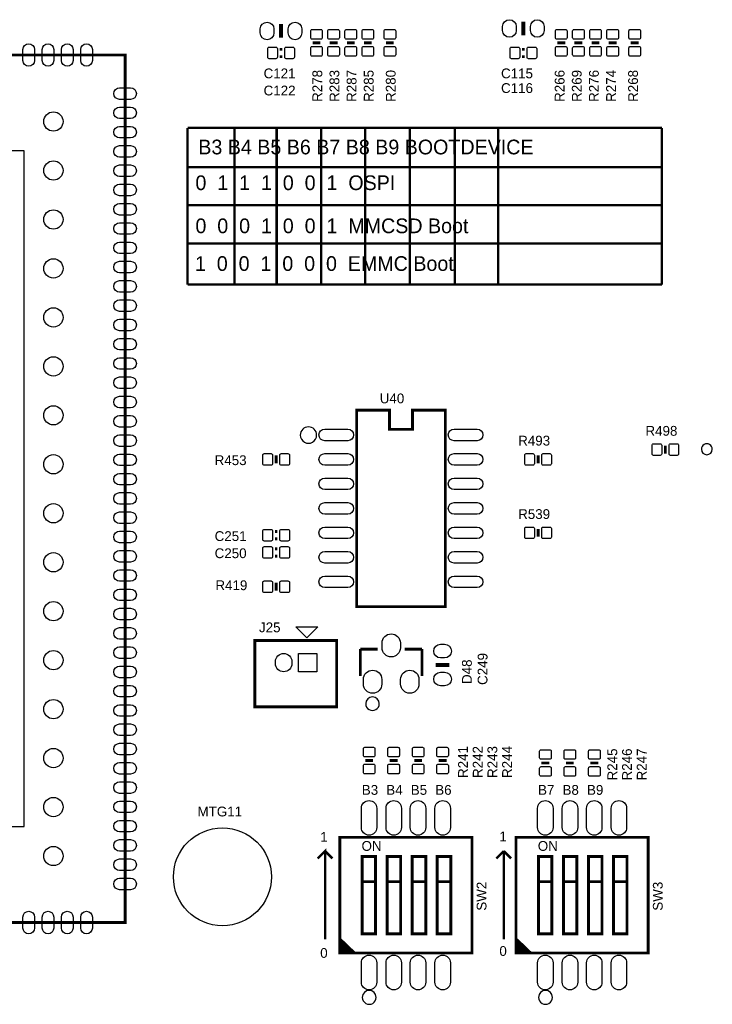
# Model space of a CAD drawing. Extents: x -5 to 175, y -1 to 134.
# Tile 16 of 19: x 97 to 133, y 42 to 93. Entities that reach past the tile are written whole.
import ezdxf

# ---------------------------------------------------------------- set-up
doc = ezdxf.new("R2010")
doc.units = 0
for name, color, linetype in [('BG_OUTLINE', 7, 'CONTINUOUS'), ('BG_SILKSCREEN_TOP', 211, 'CONTINUOUS'), ('PG_SILKSCREEN_TOP', 7, 'CONTINUOUS'), ('PIN_TOP', 12, 'CONTINUOUS'), ('RD_SILKSCREEN_TOP', 7, 'CONTINUOUS')]:
    doc.layers.add(name, color=color, linetype=linetype)

msp = doc.modelspace()

# ---------------------------------------------------------------- linework, layer by layer
at = {"layer": 'BG_OUTLINE'}
msp.add_lwpolyline([(65.024, 52.324), (65.024, 51.308), (97.536, 51.308), (97.536, 86.36), (65.024, 86.36), (65.024, 85.344)], dxfattribs=at)
at = {"layer": 'BG_SILKSCREEN_TOP', "const_width": 0.127}
for points in [[(130.6322, 87.5538), (106.0196, 87.5538)], [(106.0196, 87.5538), (106.0196, 79.4258)], [(108.458, 87.5284), (108.458, 79.4004)], [(110.6424, 87.5538), (110.6424, 79.4258)], [(112.9538, 87.5538), (112.9538, 79.4258)], [(115.2398, 87.5792), (115.2398, 79.4512)], [(117.5512, 87.5538), (117.5512, 79.4258)], [(119.888, 87.5792), (119.888, 79.4512)], [(122.141488, 87.572342), (122.141488, 79.444342)], [(130.6322, 79.4258), (130.6322, 87.5538)], [(106.0196, 85.5218), (130.6068, 85.5218)], [(106.0196, 83.5406), (130.6322, 83.5406)], [(106.0196, 81.5594), (130.6322, 81.5594)], [(106.0196, 79.4258), (130.6322, 79.4258)], [(113.157, 45.466), (113.157, 50.038), (112.776, 49.657)], [(113.157, 50.038), (113.538, 49.657)], [(122.428, 50.038), (122.047, 49.657)], [(122.428, 45.466), (122.428, 50.038)], [(122.428, 50.038), (122.809, 49.657)]]:
    msp.add_lwpolyline(points, dxfattribs=at)
at = {"layer": 'PG_SILKSCREEN_TOP'}
for points, const_width in [([(110.871, 92.2274), (110.871, 92.9386)], 0.2032), ([(123.444, 92.3544), (123.444, 93.0656)], 0.2032), ([(112.912906, 91.967304), (112.506506, 91.967304)], 0.1524), ([(113.801906, 91.967304), (113.395506, 91.967304)], 0.1524), ([(114.284506, 91.967304), (114.690906, 91.967304)], 0.1524), ([(115.579906, 91.967304), (115.173506, 91.967304)], 0.1524), ([(116.722906, 91.967304), (116.316506, 91.967304)], 0.1524), ([(125.612906, 91.967304), (125.206506, 91.967304)], 0.1524), ([(126.501906, 91.967304), (126.095506, 91.967304)], 0.1524), ([(126.984506, 91.967304), (127.390906, 91.967304)], 0.1524), ([(128.279906, 91.967304), (127.873506, 91.967304)], 0.1524), ([(129.422906, 91.967304), (129.016506, 91.967304)], 0.1524), ([(110.9345, 91.6305), (110.8075, 91.6305)], 0.1524), ([(123.5075, 91.6305), (123.3805, 91.6305)], 0.1524), ([(59.779916, 91.334082), (59.779916, 46.333918), (102.780084, 46.333918), (102.780084, 91.334082), (59.779916, 91.334082)], 0.1524), ([(110.8075, 91.2495), (110.9345, 91.2495)], 0.1524), ([(123.3805, 91.2495), (123.5075, 91.2495)], 0.1524), ([(119.39397, 72.918066), (119.39397, 62.717934), (114.79403, 62.717934), (114.79403, 72.918066), (116.494052, 72.918066), (116.494052, 71.918068), (117.693948, 71.918068), (117.693948, 72.918066), (119.39397, 72.918066)], 0.1524), ([(130.81, 70.6628), (130.81, 71.0692)], 0.1524), ([(110.617, 70.1548), (110.617, 70.5612)], 0.1524), ([(124.206, 70.5612), (124.206, 70.1548)], 0.1524), ([(110.6805, 66.6115), (110.5535, 66.6115)], 0.1524), ([(124.206, 66.7512), (124.206, 66.3448)], 0.1524), ([(110.5535, 66.2305), (110.6805, 66.2305)], 0.1524), ([(110.6805, 65.7225), (110.5535, 65.7225)], 0.1524), ([(110.5535, 65.3415), (110.6805, 65.3415)], 0.1524), ([(110.617, 63.9572), (110.617, 63.5508)], 0.1524), ([(109.508036, 60.967112), (109.508036, 57.51703), (113.757964, 57.51703), (113.757964, 60.967112), (109.508036, 60.967112)], 0.1524), ([(114.986054, 60.517024), (115.885976, 60.517024)], 0.1524), ([(114.986054, 59.116976), (114.986054, 60.517024)], 0.1524), ([(117.286024, 60.517024), (118.185946, 60.517024)], 0.1524), ([(118.185946, 60.517024), (118.185946, 59.116976)], 0.1524), ([(118.8974, 59.69), (119.6086, 59.69)], 0.2032), ([(115.6462, 54.737), (115.2398, 54.737)], 0.1524), ([(116.9162, 54.737), (116.5098, 54.737)], 0.1524), ([(118.1862, 54.737), (117.7798, 54.737)], 0.1524), ([(119.4562, 54.737), (119.0498, 54.737)], 0.1524), ([(124.7902, 54.61), (124.3838, 54.61)], 0.1524), ([(126.0602, 54.61), (125.6538, 54.61)], 0.1524), ([(127.3302, 54.61), (126.9238, 54.61)], 0.1524), ([(113.917984, 44.752006), (120.778016, 44.752006), (120.778016, 50.751994), (113.917984, 50.751994), (113.917984, 44.752006)], 0.1524), ([(123.061984, 44.752006), (129.922016, 44.752006), (129.922016, 50.751994), (123.061984, 50.751994), (123.061984, 44.752006)], 0.1524), ([(115.078002, 49.751996), (115.078002, 45.752004), (115.778026, 45.752004), (115.778026, 49.751996), (115.078002, 49.751996)], 0.1524), ([(116.377974, 49.751996), (116.377974, 45.752004), (117.077998, 45.752004), (117.077998, 49.751996), (116.377974, 49.751996)], 0.1524), ([(117.677692, 49.751996), (117.677692, 45.752004), (118.37797, 45.752004), (118.37797, 49.751996), (117.677692, 49.751996)], 0.1524), ([(118.977918, 49.751996), (118.977918, 45.752004), (119.677688, 45.752004), (119.677688, 49.751996), (118.977918, 49.751996)], 0.1524), ([(124.222002, 49.751996), (124.222002, 45.752004), (124.922026, 45.752004), (124.922026, 49.751996), (124.222002, 49.751996)], 0.1524), ([(125.521974, 49.751996), (125.521974, 45.752004), (126.221998, 45.752004), (126.221998, 49.751996), (125.521974, 49.751996)], 0.1524), ([(126.821692, 49.751996), (126.821692, 45.752004), (127.52197, 45.752004), (127.52197, 49.751996), (126.821692, 49.751996)], 0.1524), ([(128.121918, 49.751996), (128.121918, 45.752004), (128.821688, 45.752004), (128.821688, 49.751996), (128.121918, 49.751996)], 0.1524), ([(115.078002, 48.452024), (115.778026, 48.452024)], 0.1524), ([(116.377974, 48.452024), (117.077998, 48.452024)], 0.1524), ([(117.677692, 48.452024), (118.37797, 48.452024)], 0.1524), ([(118.977918, 48.452024), (119.677688, 48.452024)], 0.1524), ([(124.222002, 48.452024), (124.922026, 48.452024)], 0.1524), ([(125.521974, 48.452024), (126.221998, 48.452024)], 0.1524), ([(126.821692, 48.452024), (127.52197, 48.452024)], 0.1524), ([(128.121918, 48.452024), (128.821688, 48.452024)], 0.1524), ([(113.947956, 45.45203), (114.677952, 44.752006), (114.478054, 44.752006), (113.947956, 45.251878), (113.947956, 45.152056), (114.348006, 44.752006), (114.148108, 44.752006), (113.947956, 44.951904)], 0.1524), ([(123.091956, 45.45203), (123.821952, 44.752006), (123.622054, 44.752006), (123.091956, 45.251878), (123.091956, 45.152056), (123.492006, 44.752006), (123.292108, 44.752006), (123.091956, 44.951904)], 0.1524)]:
    msp.add_lwpolyline(points, dxfattribs=dict(at, const_width=const_width))
for points in [[(112.718342, 71.618094, 1), (111.869658, 71.617906, 1)], [(133.246876, 70.88505, 1), (132.679124, 70.88495, 1)], [(115.969796, 57.686956, 1), (115.262204, 57.687044, 1)], [(115.808506, 42.452036, 1), (115.087494, 42.451964, 1)], [(124.952506, 42.452036, 1), (124.231494, 42.451964, 1)]]:
    msp.add_lwpolyline(points, format="xyb", close=True, dxfattribs=at)
msp.add_lwpolyline([(111.642906, 61.666882), (112.772952, 61.666882), (112.212882, 61.107066), (112.202976, 61.107066)], close=True, dxfattribs=at)
at = {"layer": 'PIN_TOP'}
for points in [[(110.502446, 92.6846), (110.502446, 92.4814, -1), (109.791246, 92.4814), (109.791246, 92.6846, -1)], [(111.950754, 92.6846), (111.950754, 92.4814, -1), (111.239554, 92.4814), (111.239554, 92.6846, -1)], [(123.075446, 92.8116), (123.075446, 92.6084, -1), (122.364246, 92.6084), (122.364246, 92.8116, -1)], [(124.523754, 92.8116), (124.523754, 92.6084, -1), (123.812554, 92.6084), (123.812554, 92.8116, -1)], [(113.00968, 92.582238), (113.00968, 92.232226, -0.415686), (112.93475, 92.157296), (112.484662, 92.157296, -0.415686), (112.409732, 92.232226), (112.409732, 92.582238, -0.415686), (112.484662, 92.657168), (112.93475, 92.657168, -0.415686)], [(113.89868, 92.582238), (113.89868, 92.232226, -0.415686), (113.82375, 92.157296), (113.373662, 92.157296, -0.415686), (113.298732, 92.232226), (113.298732, 92.582238, -0.415686), (113.373662, 92.657168), (113.82375, 92.657168, -0.415686)], [(114.187732, 92.232226), (114.187732, 92.582238, -0.415686), (114.262662, 92.657168), (114.71275, 92.657168, -0.415686), (114.78768, 92.582238), (114.78768, 92.232226, -0.415686), (114.71275, 92.157296), (114.262662, 92.157296, -0.415686)], [(115.67668, 92.582238), (115.67668, 92.232226, -0.415686), (115.60175, 92.157296), (115.151662, 92.157296, -0.415686), (115.076732, 92.232226), (115.076732, 92.582238, -0.415686), (115.151662, 92.657168), (115.60175, 92.657168, -0.415686)], [(116.81968, 92.582238), (116.81968, 92.232226, -0.415686), (116.74475, 92.157296), (116.294662, 92.157296, -0.415686), (116.219732, 92.232226), (116.219732, 92.582238, -0.415686), (116.294662, 92.657168), (116.74475, 92.657168, -0.415686)], [(125.70968, 92.582238), (125.70968, 92.232226, -0.415686), (125.63475, 92.157296), (125.184662, 92.157296, -0.415686), (125.109732, 92.232226), (125.109732, 92.582238, -0.415686), (125.184662, 92.657168), (125.63475, 92.657168, -0.415686)], [(126.59868, 92.582238), (126.59868, 92.232226, -0.415686), (126.52375, 92.157296), (126.073662, 92.157296, -0.415686), (125.998732, 92.232226), (125.998732, 92.582238, -0.415686), (126.073662, 92.657168), (126.52375, 92.657168, -0.415686)], [(126.887732, 92.232226), (126.887732, 92.582238, -0.415686), (126.962662, 92.657168), (127.41275, 92.657168, -0.415686), (127.48768, 92.582238), (127.48768, 92.232226, -0.415686), (127.41275, 92.157296), (126.962662, 92.157296, -0.415686)], [(128.37668, 92.582238), (128.37668, 92.232226, -0.415686), (128.30175, 92.157296), (127.851662, 92.157296, -0.415686), (127.776732, 92.232226), (127.776732, 92.582238, -0.415686), (127.851662, 92.657168), (128.30175, 92.657168, -0.415686)], [(129.51968, 92.582238), (129.51968, 92.232226, -0.415686), (129.44475, 92.157296), (128.994662, 92.157296, -0.415686), (128.919732, 92.232226), (128.919732, 92.582238, -0.415686), (128.994662, 92.657168), (129.44475, 92.657168, -0.415686)], [(98.080068, 91.619832), (98.080068, 91.048332, -1), (97.48012, 91.048332), (97.48012, 91.619832, -1)], [(99.080066, 91.619832), (99.080066, 91.048332, -1), (98.480118, 91.048332), (98.480118, 91.619832, -1)], [(100.080064, 91.619832), (100.080064, 91.048332, -1), (99.480116, 91.048332), (99.480116, 91.619832, -1)], [(101.080062, 91.619832), (101.080062, 91.048332, -1), (100.480114, 91.048332), (100.480114, 91.619832, -1)], [(110.606078, 91.140026), (110.256066, 91.140026, -0.415686), (110.181136, 91.214956), (110.181136, 91.665044, -0.415686), (110.256066, 91.739974), (110.606078, 91.739974, -0.415686), (110.681008, 91.665044), (110.681008, 91.214956, -0.415686)], [(111.485934, 91.140026), (111.135922, 91.140026, -0.415686), (111.060992, 91.214956), (111.060992, 91.665044, -0.415686), (111.135922, 91.739974), (111.485934, 91.739974, -0.415686), (111.560864, 91.665044), (111.560864, 91.214956, -0.415686)], [(113.00968, 91.702382), (113.00968, 91.35237, -0.415686), (112.93475, 91.27744), (112.484662, 91.27744, -0.415686), (112.409732, 91.35237), (112.409732, 91.702382, -0.415686), (112.484662, 91.777312), (112.93475, 91.777312, -0.415686)], [(113.89868, 91.702382), (113.89868, 91.35237, -0.415686), (113.82375, 91.27744), (113.373662, 91.27744, -0.415686), (113.298732, 91.35237), (113.298732, 91.702382, -0.415686), (113.373662, 91.777312), (113.82375, 91.777312, -0.415686)], [(114.187732, 91.35237), (114.187732, 91.702382, -0.415686), (114.262662, 91.777312), (114.71275, 91.777312, -0.415686), (114.78768, 91.702382), (114.78768, 91.35237, -0.415686), (114.71275, 91.27744), (114.262662, 91.27744, -0.415686)], [(115.67668, 91.702382), (115.67668, 91.35237, -0.415686), (115.60175, 91.27744), (115.151662, 91.27744, -0.415686), (115.076732, 91.35237), (115.076732, 91.702382, -0.415686), (115.151662, 91.777312), (115.60175, 91.777312, -0.415686)], [(116.81968, 91.702382), (116.81968, 91.35237, -0.415686), (116.74475, 91.27744), (116.294662, 91.27744, -0.415686), (116.219732, 91.35237), (116.219732, 91.702382, -0.415686), (116.294662, 91.777312), (116.74475, 91.777312, -0.415686)], [(123.179078, 91.140026), (122.829066, 91.140026, -0.415686), (122.754136, 91.214956), (122.754136, 91.665044, -0.415686), (122.829066, 91.739974), (123.179078, 91.739974, -0.415686), (123.254008, 91.665044), (123.254008, 91.214956, -0.415686)], [(124.058934, 91.140026), (123.708922, 91.140026, -0.415686), (123.633992, 91.214956), (123.633992, 91.665044, -0.415686), (123.708922, 91.739974), (124.058934, 91.739974, -0.415686), (124.133864, 91.665044), (124.133864, 91.214956, -0.415686)], [(125.70968, 91.702382), (125.70968, 91.35237, -0.415686), (125.63475, 91.27744), (125.184662, 91.27744, -0.415686), (125.109732, 91.35237), (125.109732, 91.702382, -0.415686), (125.184662, 91.777312), (125.63475, 91.777312, -0.415686)], [(126.59868, 91.702382), (126.59868, 91.35237, -0.415686), (126.52375, 91.27744), (126.073662, 91.27744, -0.415686), (125.998732, 91.35237), (125.998732, 91.702382, -0.415686), (126.073662, 91.777312), (126.52375, 91.777312, -0.415686)], [(126.887732, 91.35237), (126.887732, 91.702382, -0.415686), (126.962662, 91.777312), (127.41275, 91.777312, -0.415686), (127.48768, 91.702382), (127.48768, 91.35237, -0.415686), (127.41275, 91.27744), (126.962662, 91.27744, -0.415686)], [(128.37668, 91.702382), (128.37668, 91.35237, -0.415686), (128.30175, 91.27744), (127.851662, 91.27744, -0.415686), (127.776732, 91.35237), (127.776732, 91.702382, -0.415686), (127.851662, 91.777312), (128.30175, 91.777312, -0.415686)], [(129.51968, 91.702382), (129.51968, 91.35237, -0.415686), (129.44475, 91.27744), (128.994662, 91.27744, -0.415686), (128.919732, 91.35237), (128.919732, 91.702382, -0.415686), (128.994662, 91.777312), (129.44475, 91.777312, -0.415686)], [(103.065834, 89.034112), (102.494334, 89.034112, -1), (102.494334, 89.63406), (103.065834, 89.63406, -1)], [(103.065834, 88.034114), (102.494334, 88.034114, -1), (102.494334, 88.634062), (103.065834, 88.634062, -1)], [(103.065834, 87.034116), (102.494334, 87.034116, -1), (102.494334, 87.634064), (103.065834, 87.634064, -1)], [(103.065834, 86.034118), (102.494334, 86.034118, -1), (102.494334, 86.634066), (103.065834, 86.634066, -1)], [(103.065834, 85.03412), (102.494334, 85.03412, -1), (102.494334, 85.634068), (103.065834, 85.634068, -1)], [(103.065834, 84.034122), (102.494334, 84.034122, -1), (102.494334, 84.63407), (103.065834, 84.63407, -1)], [(103.065834, 83.034124), (102.494334, 83.034124, -1), (102.494334, 83.634072), (103.065834, 83.634072, -1)], [(103.065834, 82.034126), (102.494334, 82.034126, -1), (102.494334, 82.634074), (103.065834, 82.634074, -1)], [(103.065834, 81.034128), (102.494334, 81.034128, -1), (102.494334, 81.634076), (103.065834, 81.634076, -1)], [(103.065834, 80.03413), (102.494334, 80.03413, -1), (102.494334, 80.634078), (103.065834, 80.634078, -1)], [(103.065834, 79.034132), (102.494334, 79.034132, -1), (102.494334, 79.63408), (103.065834, 79.63408, -1)], [(103.065834, 78.034134), (102.494334, 78.034134, -1), (102.494334, 78.634082), (103.065834, 78.634082, -1)], [(103.065834, 77.034136), (102.494334, 77.034136, -1), (102.494334, 77.634084), (103.065834, 77.634084, -1)], [(103.065834, 76.034138), (102.494334, 76.034138, -1), (102.494334, 76.634086), (103.065834, 76.634086, -1)], [(103.065834, 75.03414), (102.494334, 75.03414, -1), (102.494334, 75.634088), (103.065834, 75.634088, -1)], [(103.065834, 74.034142), (102.494334, 74.034142, -1), (102.494334, 74.63409), (103.065834, 74.63409, -1)], [(103.065834, 73.034144), (102.494334, 73.034144, -1), (102.494334, 73.634092), (103.065834, 73.634092, -1)], [(103.065834, 72.034146), (102.494334, 72.034146, -1), (102.494334, 72.634094), (103.065834, 72.634094, -1)], [(103.065834, 71.034148), (102.494334, 71.034148, -1), (102.494334, 71.634096), (103.065834, 71.634096, -1)], [(114.338989, 71.328026), (113.138839, 71.328026, -1), (113.138839, 71.927974), (114.338989, 71.927974, -1)], [(121.049161, 71.328026), (119.849011, 71.328026, -1), (119.849011, 71.927974), (121.049161, 71.927974, -1)], [(130.545078, 70.566026), (130.195066, 70.566026, -0.415686), (130.120136, 70.640956), (130.120136, 71.091044, -0.415686), (130.195066, 71.165974), (130.545078, 71.165974, -0.415686), (130.620008, 71.091044), (130.620008, 70.640956, -0.415686)], [(131.424934, 70.566026), (131.074922, 70.566026, -0.415686), (130.999992, 70.640956), (130.999992, 71.091044, -0.415686), (131.074922, 71.165974), (131.424934, 71.165974, -0.415686), (131.499864, 71.091044), (131.499864, 70.640956, -0.415686)], [(103.065834, 70.03415), (102.494334, 70.03415, -1), (102.494334, 70.634098), (103.065834, 70.634098, -1)], [(110.352078, 70.058026), (110.002066, 70.058026, -0.415686), (109.927136, 70.132956), (109.927136, 70.583044, -0.415686), (110.002066, 70.657974), (110.352078, 70.657974, -0.415686), (110.427008, 70.583044), (110.427008, 70.132956, -0.415686)], [(111.231934, 70.058026), (110.881922, 70.058026, -0.415686), (110.806992, 70.132956), (110.806992, 70.583044, -0.415686), (110.881922, 70.657974), (111.231934, 70.657974, -0.415686), (111.306864, 70.583044), (111.306864, 70.132956, -0.415686)], [(114.338989, 70.058026), (113.138839, 70.058026, -1), (113.138839, 70.657974), (114.338989, 70.657974, -1)], [(121.049161, 70.058026), (119.849011, 70.058026, -1), (119.849011, 70.657974), (121.049161, 70.657974, -1)], [(123.591066, 70.657974), (123.941078, 70.657974, -0.415686), (124.016008, 70.583044), (124.016008, 70.132956, -0.415686), (123.941078, 70.058026), (123.591066, 70.058026, -0.415686), (123.516136, 70.132956), (123.516136, 70.583044, -0.415686)], [(124.470922, 70.657974), (124.820934, 70.657974, -0.415686), (124.895864, 70.583044), (124.895864, 70.132956, -0.415686), (124.820934, 70.058026), (124.470922, 70.058026, -0.415686), (124.395992, 70.132956), (124.395992, 70.583044, -0.415686)], [(103.065834, 69.034152), (102.494334, 69.034152, -1), (102.494334, 69.6341), (103.065834, 69.6341, -1)], [(114.338989, 68.788026), (113.138839, 68.788026, -1), (113.138839, 69.387974), (114.338989, 69.387974, -1)], [(121.049161, 68.788026), (119.849011, 68.788026, -1), (119.849011, 69.387974), (121.049161, 69.387974, -1)], [(103.065834, 68.0339), (102.494334, 68.0339, -1), (102.494334, 68.633848), (103.065834, 68.633848, -1)], [(114.338989, 67.518026), (113.138839, 67.518026, -1), (113.138839, 68.117974), (114.338989, 68.117974, -1)], [(121.049161, 67.518026), (119.849011, 67.518026, -1), (119.849011, 68.117974), (121.049161, 68.117974, -1)], [(103.065834, 67.033902), (102.494334, 67.033902, -1), (102.494334, 67.63385), (103.065834, 67.63385, -1)], [(103.065834, 66.033904), (102.494334, 66.033904, -1), (102.494334, 66.633852), (103.065834, 66.633852, -1)], [(110.002066, 66.720974), (110.352078, 66.720974, -0.415686), (110.427008, 66.646044), (110.427008, 66.195956, -0.415686), (110.352078, 66.121026), (110.002066, 66.121026, -0.415686), (109.927136, 66.195956), (109.927136, 66.646044, -0.415686)], [(110.881922, 66.720974), (111.231934, 66.720974, -0.415686), (111.306864, 66.646044), (111.306864, 66.195956, -0.415686), (111.231934, 66.121026), (110.881922, 66.121026, -0.415686), (110.806992, 66.195956), (110.806992, 66.646044, -0.415686)], [(114.338989, 66.248026), (113.138839, 66.248026, -1), (113.138839, 66.847974), (114.338989, 66.847974, -1)], [(121.049161, 66.248026), (119.849011, 66.248026, -1), (119.849011, 66.847974), (121.049161, 66.847974, -1)], [(123.591066, 66.847974), (123.941078, 66.847974, -0.415686), (124.016008, 66.773044), (124.016008, 66.322956, -0.415686), (123.941078, 66.248026), (123.591066, 66.248026, -0.415686), (123.516136, 66.322956), (123.516136, 66.773044, -0.415686)], [(124.470922, 66.847974), (124.820934, 66.847974, -0.415686), (124.895864, 66.773044), (124.895864, 66.322956, -0.415686), (124.820934, 66.248026), (124.470922, 66.248026, -0.415686), (124.395992, 66.322956), (124.395992, 66.773044, -0.415686)], [(103.065834, 65.033906), (102.494334, 65.033906, -1), (102.494334, 65.633854), (103.065834, 65.633854, -1)], [(110.002066, 65.831974), (110.352078, 65.831974, -0.415686), (110.427008, 65.757044), (110.427008, 65.306956, -0.415686), (110.352078, 65.232026), (110.002066, 65.232026, -0.415686), (109.927136, 65.306956), (109.927136, 65.757044, -0.415686)], [(110.881922, 65.831974), (111.231934, 65.831974, -0.415686), (111.306864, 65.757044), (111.306864, 65.306956, -0.415686), (111.231934, 65.232026), (110.881922, 65.232026, -0.415686), (110.806992, 65.306956), (110.806992, 65.757044, -0.415686)], [(114.338989, 64.978026), (113.138839, 64.978026, -1), (113.138839, 65.577974), (114.338989, 65.577974, -1)], [(121.049161, 64.978026), (119.849011, 64.978026, -1), (119.849011, 65.577974), (121.049161, 65.577974, -1)], [(103.065834, 64.033908), (102.494334, 64.033908, -1), (102.494334, 64.633856), (103.065834, 64.633856, -1)], [(110.002066, 64.053974), (110.352078, 64.053974, -0.415686), (110.427008, 63.979044), (110.427008, 63.528956, -0.415686), (110.352078, 63.454026), (110.002066, 63.454026, -0.415686), (109.927136, 63.528956), (109.927136, 63.979044, -0.415686)], [(110.881922, 64.053974), (111.231934, 64.053974, -0.415686), (111.306864, 63.979044), (111.306864, 63.528956, -0.415686), (111.231934, 63.454026), (110.881922, 63.454026, -0.415686), (110.806992, 63.528956), (110.806992, 63.979044, -0.415686)], [(114.338989, 63.708026), (113.138839, 63.708026, -1), (113.138839, 64.307974), (114.338989, 64.307974, -1)], [(121.049161, 63.708026), (119.849011, 63.708026, -1), (119.849011, 64.307974), (121.049161, 64.307974, -1)], [(103.065834, 63.03391), (102.494334, 63.03391, -1), (102.494334, 63.633858), (103.065834, 63.633858, -1)], [(103.065834, 62.033912), (102.494334, 62.033912, -1), (102.494334, 62.63386), (103.065834, 62.63386, -1)], [(103.065834, 61.033914), (102.494334, 61.033914, -1), (102.494334, 61.633862), (103.065834, 61.633862, -1)], [(117.06098, 60.835032), (117.06098, 60.585096, -1), (116.11102, 60.585096), (116.11102, 60.835032, -1)], [(103.065834, 60.033916), (102.494334, 60.033916, -1), (102.494334, 60.633864), (103.065834, 60.633864, -1)], [(111.432848, 59.867038), (111.432848, 59.766962, -1), (110.582964, 59.766962), (110.582964, 59.867038, -1)], [(119.3546, 60.058554), (119.1514, 60.058554, -1), (119.1514, 60.769754), (119.3546, 60.769754, -1)], [(103.065834, 59.033918), (102.494334, 59.033918, -1), (102.494334, 59.633866), (103.065834, 59.633866, -1)], [(116.095018, 58.949082), (116.095018, 58.699146, -1), (115.145058, 58.699146), (115.145058, 58.949082, -1)], [(118.026942, 58.949082), (118.026942, 58.699146, -1), (117.076982, 58.699146), (117.076982, 58.949082, -1)], [(119.3546, 58.610246), (119.1514, 58.610246, -1), (119.1514, 59.321446), (119.3546, 59.321446, -1)], [(103.065834, 58.03392), (102.494334, 58.03392, -1), (102.494334, 58.633868), (103.065834, 58.633868, -1)], [(103.065834, 57.033922), (102.494334, 57.033922, -1), (102.494334, 57.63387), (103.065834, 57.63387, -1)], [(103.065834, 56.033924), (102.494334, 56.033924, -1), (102.494334, 56.633872), (103.065834, 56.633872, -1)], [(103.065834, 55.033926), (102.494334, 55.033926, -1), (102.494334, 55.633874), (103.065834, 55.633874, -1)], [(115.742974, 55.351934), (115.742974, 55.001922, -0.415686), (115.668044, 54.926992), (115.217956, 54.926992, -0.415686), (115.143026, 55.001922), (115.143026, 55.351934, -0.415686), (115.217956, 55.426864), (115.668044, 55.426864, -0.415686)], [(117.012974, 55.351934), (117.012974, 55.001922, -0.415686), (116.938044, 54.926992), (116.487956, 54.926992, -0.415686), (116.413026, 55.001922), (116.413026, 55.351934, -0.415686), (116.487956, 55.426864), (116.938044, 55.426864, -0.415686)], [(118.282974, 55.351934), (118.282974, 55.001922, -0.415686), (118.208044, 54.926992), (117.757956, 54.926992, -0.415686), (117.683026, 55.001922), (117.683026, 55.351934, -0.415686), (117.757956, 55.426864), (118.208044, 55.426864, -0.415686)], [(119.552974, 55.351934), (119.552974, 55.001922, -0.415686), (119.478044, 54.926992), (119.027956, 54.926992, -0.415686), (118.953026, 55.001922), (118.953026, 55.351934, -0.415686), (119.027956, 55.426864), (119.478044, 55.426864, -0.415686)], [(124.886974, 55.224934), (124.886974, 54.874922, -0.415686), (124.812044, 54.799992), (124.361956, 54.799992, -0.415686), (124.287026, 54.874922), (124.287026, 55.224934, -0.415686), (124.361956, 55.299864), (124.812044, 55.299864, -0.415686)], [(126.156974, 55.224934), (126.156974, 54.874922, -0.415686), (126.082044, 54.799992), (125.631956, 54.799992, -0.415686), (125.557026, 54.874922), (125.557026, 55.224934, -0.415686), (125.631956, 55.299864), (126.082044, 55.299864, -0.415686)], [(127.426974, 55.224934), (127.426974, 54.874922, -0.415686), (127.352044, 54.799992), (126.901956, 54.799992, -0.415686), (126.827026, 54.874922), (126.827026, 55.224934, -0.415686), (126.901956, 55.299864), (127.352044, 55.299864, -0.415686)], [(103.065834, 54.033928), (102.494334, 54.033928, -1), (102.494334, 54.633876), (103.065834, 54.633876, -1)], [(115.742974, 54.472078), (115.742974, 54.122066, -0.415686), (115.668044, 54.047136), (115.217956, 54.047136, -0.415686), (115.143026, 54.122066), (115.143026, 54.472078, -0.415686), (115.217956, 54.547008), (115.668044, 54.547008, -0.415686)], [(117.012974, 54.472078), (117.012974, 54.122066, -0.415686), (116.938044, 54.047136), (116.487956, 54.047136, -0.415686), (116.413026, 54.122066), (116.413026, 54.472078, -0.415686), (116.487956, 54.547008), (116.938044, 54.547008, -0.415686)], [(118.282974, 54.472078), (118.282974, 54.122066, -0.415686), (118.208044, 54.047136), (117.757956, 54.047136, -0.415686), (117.683026, 54.122066), (117.683026, 54.472078, -0.415686), (117.757956, 54.547008), (118.208044, 54.547008, -0.415686)], [(119.552974, 54.472078), (119.552974, 54.122066, -0.415686), (119.478044, 54.047136), (119.027956, 54.047136, -0.415686), (118.953026, 54.122066), (118.953026, 54.472078, -0.415686), (119.027956, 54.547008), (119.478044, 54.547008, -0.415686)], [(124.886974, 54.345078), (124.886974, 53.995066, -0.415686), (124.812044, 53.920136), (124.361956, 53.920136, -0.415686), (124.287026, 53.995066), (124.287026, 54.345078, -0.415686), (124.361956, 54.420008), (124.812044, 54.420008, -0.415686)], [(126.156974, 54.345078), (126.156974, 53.995066, -0.415686), (126.082044, 53.920136), (125.631956, 53.920136, -0.415686), (125.557026, 53.995066), (125.557026, 54.345078, -0.415686), (125.631956, 54.420008), (126.082044, 54.420008, -0.415686)], [(127.426974, 54.345078), (127.426974, 53.995066, -0.415686), (127.352044, 53.920136), (126.901956, 53.920136, -0.415686), (126.827026, 53.995066), (126.827026, 54.345078, -0.415686), (126.901956, 54.420008), (127.352044, 54.420008, -0.415686)], [(103.065834, 53.03393), (102.494334, 53.03393, -1), (102.494334, 53.633878), (103.065834, 53.633878, -1)], [(103.065834, 52.033932), (102.494334, 52.033932, -1), (102.494334, 52.63388), (103.065834, 52.63388, -1)], [(115.83797, 52.261897), (115.83797, 51.261899, -1), (115.03787, 51.261899), (115.03787, 52.261897, -1)], [(117.11813, 52.261897), (117.11813, 51.261899, -1), (116.31803, 51.261899), (116.31803, 52.261897, -1)], [(118.37797, 52.261897), (118.37797, 51.261899, -1), (117.57787, 51.261899), (117.57787, 52.261897, -1)], [(119.65813, 52.261897), (119.65813, 51.261899, -1), (118.85803, 51.261899), (118.85803, 52.261897, -1)], [(124.98197, 52.261897), (124.98197, 51.261899, -1), (124.18187, 51.261899), (124.18187, 52.261897, -1)], [(126.26213, 52.261897), (126.26213, 51.261899, -1), (125.46203, 51.261899), (125.46203, 52.261897, -1)], [(127.52197, 52.261897), (127.52197, 51.261899, -1), (126.72187, 51.261899), (126.72187, 52.261897, -1)], [(128.80213, 52.261897), (128.80213, 51.261899, -1), (128.00203, 51.261899), (128.00203, 52.261897, -1)], [(103.065834, 51.033934), (102.494334, 51.033934, -1), (102.494334, 51.633882), (103.065834, 51.633882, -1)], [(103.065834, 50.033936), (102.494334, 50.033936, -1), (102.494334, 50.633884), (103.065834, 50.633884, -1)], [(103.065834, 49.033938), (102.494334, 49.033938, -1), (102.494334, 49.633886), (103.065834, 49.633886, -1)], [(103.065834, 48.03394), (102.494334, 48.03394, -1), (102.494334, 48.633888), (103.065834, 48.633888, -1)], [(97.48012, 46.048168), (97.48012, 46.619668, -1), (98.080068, 46.619668), (98.080068, 46.048168, -1)], [(98.480118, 46.048168), (98.480118, 46.619668, -1), (99.080066, 46.619668), (99.080066, 46.048168, -1)], [(99.480116, 46.048168), (99.480116, 46.619668, -1), (100.080064, 46.619668), (100.080064, 46.048168, -1)], [(100.480114, 46.048168), (100.480114, 46.619668, -1), (101.080062, 46.619668), (101.080062, 46.048168, -1)], [(115.83797, 44.242101), (115.83797, 43.242103, -1), (115.03787, 43.242103), (115.03787, 44.242101, -1)], [(117.11813, 44.242101), (117.11813, 43.242103, -1), (116.31803, 43.242103), (116.31803, 44.242101, -1)], [(118.37797, 44.242101), (118.37797, 43.242103, -1), (117.57787, 43.242103), (117.57787, 44.242101, -1)], [(119.65813, 44.242101), (119.65813, 43.242103, -1), (118.85803, 43.242103), (118.85803, 44.242101, -1)], [(124.98197, 44.242101), (124.98197, 43.242103, -1), (124.18187, 43.242103), (124.18187, 44.242101, -1)], [(126.26213, 44.242101), (126.26213, 43.242103, -1), (125.46203, 43.242103), (125.46203, 44.242101, -1)], [(127.52197, 44.242101), (127.52197, 43.242103, -1), (126.72187, 43.242103), (126.72187, 44.242101, -1)], [(128.80213, 44.242101), (128.80213, 43.242103, -1), (128.00203, 43.242103), (128.00203, 44.242101, -1)]]:
    msp.add_lwpolyline(points, format="xyb", close=True, dxfattribs=at)
msp.add_lwpolyline([(111.783114, 59.34202), (111.783114, 60.29198), (112.733074, 60.29198), (112.733074, 59.34202)], close=True, dxfattribs=at)
for centre, radius in [((99.06, 87.884), 0.499999), ((99.06, 85.344), 0.499999), ((99.06, 82.804), 0.499999), ((99.06, 80.264), 0.499999), ((99.06, 77.724), 0.499999), ((99.06, 75.184), 0.499999), ((99.06, 72.644), 0.499999), ((99.06, 70.104), 0.499999), ((99.06, 67.564), 0.499999), ((99.06, 65.024), 0.499999), ((99.06, 62.484), 0.499999), ((99.06, 59.944), 0.499999), ((99.06, 57.404), 0.499999), ((99.06, 54.864), 0.499999), ((99.06, 52.324), 0.499999), ((107.829096, 48.705516), 2.54), ((99.06, 49.784), 0.499999)]:
    msp.add_circle(centre, radius, dxfattribs=at)

# ---------------------------------------------------------------- texts
at = {"layer": 'BG_SILKSCREEN_TOP'}
for s, height, width, p in [('B3 B4 B5 B6 B7 B8 B9 BOOTDEVICE', 0.762, 1.000333, (106.5784, 86.1822)), (' 0  1  1  1  0  0  1  OSPI', 0.762, 1.000333, (106.1466, 84.328)), (' 0  0  0  1  0  0  1  MMCSD Boot', 0.762, 1.000333, (106.1466, 82.0928)), (' 1  0  0  1  0  0  0  EMMC Boot', 0.762, 1.000333, (106.1212, 80.137)), ('B3', 0.508, 1.02, (115.062, 52.959)), ('B4', 0.508, 1.02, (116.332, 52.959)), ('B5', 0.508, 1.02, (117.602, 52.959)), ('B6', 0.508, 1.02, (118.872, 52.959)), ('B7', 0.508, 1.02, (124.206, 52.959)), ('B8', 0.508, 1.02, (125.476, 52.959)), ('B9', 0.508, 1.02, (126.746, 52.959)), ('1', 0.508, 1.02, (112.903, 50.5206)), ('1', 0.508, 1.02, (122.1994, 50.546)), ('0', 0.508, 1.02, (112.903, 44.5008)), ('0', 0.508, 1.02, (122.1994, 44.6024))]:
    msp.add_text(s, height=height, dxfattribs=dict(at, width=width)).set_placement(p)
at = {"layer": 'PG_SILKSCREEN_TOP', "width": 1.02}
for p in [(115.04803, 50.05197), (124.19203, 50.05197)]:
    msp.add_text('ON', height=0.508, dxfattribs=at).set_placement(p)
at = {"layer": 'RD_SILKSCREEN_TOP', "width": 1.02}
for s, p in [('C121', (109.96676, 90.127582)), ('C115', (122.28576, 90.127582)), ('C122', (109.96676, 89.238582)), ('C116', (122.28576, 89.365582)), ('U40', (115.993418, 73.26884)), ('R498', (129.77876, 71.585582)), ('R493', (123.17476, 71.077582)), ('R453', (107.42676, 70.061582)), ('R539', (123.17476, 67.267582)), ('C251', (107.42676, 66.124582)), ('C250', (107.42676, 65.235582)), ('R419', (107.4674, 63.5762)), ('J25', (109.728, 61.3918)), ('MTG11', (106.538776, 51.838098))]:
    msp.add_text(s, height=0.508, dxfattribs=at).set_placement(p)
for s, p in [('R278', (113.006124, 88.904064)), ('R283', (113.895124, 88.904064)), ('R287', (114.784124, 88.904064)), ('R285', (115.673124, 88.904064)), ('R280', (116.816124, 88.904064)), ('R266', (125.579124, 88.904064)), ('R269', (126.468124, 88.904064)), ('R276', (127.357124, 88.904064)), ('R274', (128.246124, 88.904064)), ('R268', (129.389124, 88.904064)), ('D48', (120.76684, 58.708544)), ('C249', (121.581418, 58.65876)), ('R241', (120.565418, 53.83276)), ('R242', (121.327418, 53.83276)), ('R243', (122.089418, 53.83276)), ('R244', (122.851418, 53.83276)), ('R245', (128.312418, 53.70576)), ('R246', (129.074418, 53.70576)), ('R247', (129.836418, 53.70576)), ('SW2', (121.52884, 46.947582)), ('SW3', (130.67284, 46.947582))]:
    msp.add_text(s, height=0.508, rotation=90, dxfattribs=at).set_placement(p)

doc.saveas('drawing.dxf')
